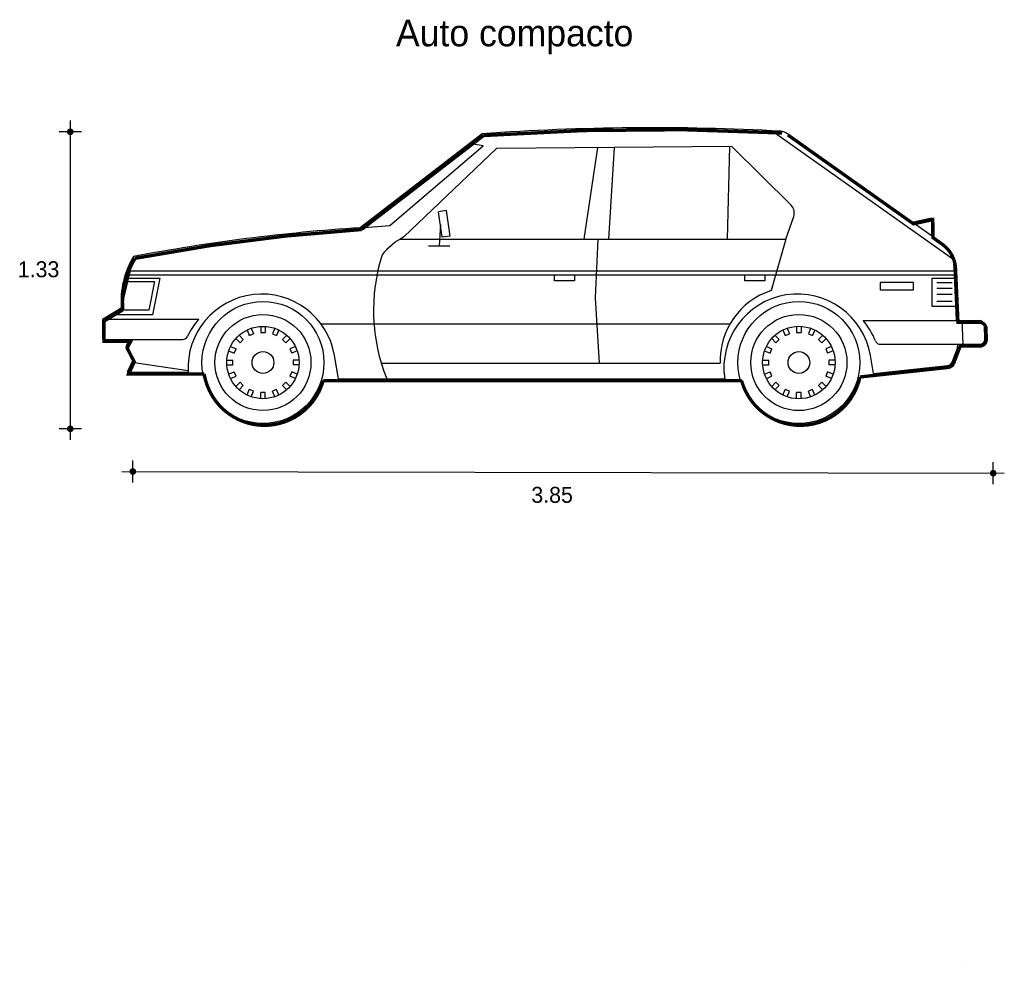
# Model space of a CAD drawing. Extents: x -2.01 to 2.43, y 0.16 to 4.41.
import ezdxf

# ---------------------------------------------------------------- set-up
doc = ezdxf.new("R2010")
doc.units = 0
doc.header["$MEASUREMENT"] = 0
for name, color, linetype in [('BORDE', 2, 'CONTINUOUS'), ('COTAS', 6, 'CONTINUOUS'), ('DIBUJO', 5, 'CONTINUOUS'), ('TEXTO', 4, 'CONTINUOUS')]:
    doc.layers.add(name, color=color, linetype=linetype)

msp = doc.modelspace()

# ---------------------------------------------------------------- linework, layer by layer
at = {"layer": 'BORDE', "linetype": 'Continuous', "const_width": 0.015}
msp.add_lwpolyline([(1.431, 3.9006, 0.031169), (0.0844, 3.889), (-0.4657, 3.4654, 0.030878), (-1.4869, 3.3356, 0.158618), (-1.5423, 3.1032), (-1.6271, 3.0526), (-1.6271, 2.9618), (-1.506, 2.9618), (-1.5226, 2.9308), (-1.4902, 2.8686), (-1.5161, 2.8141), (-1.175, 2.8141, 0.805499), (-0.6384, 2.7847), (1.2477, 2.7847, 0.785554), (1.7819, 2.8009), (2.1798, 2.8438, 0.191092), (2.2029, 2.8585), (2.2339, 2.9401), (2.3212, 2.9401, 0.420203), (2.3512, 2.9707), (2.3503, 3.0178, 0.40825), (2.3203, 3.0472), (2.2237, 3.0472), (2.2129, 3.2874, 0.235264), (2.1513, 3.4002), (2.1105, 3.4291), (2.1103, 3.5101), (2.023, 3.491), (1.4566, 3.8917)], format="xyb", dxfattribs=at)
at = {"layer": 'BORDE', "linetype": 'Continuous'}
msp.add_arc((2.2206, 0.1716), 0.0268, 340.7146, 340.7162, dxfattribs=at)
at = {"layer": 'COTAS'}
for p, q in [((-1.7789, 3.9561), (-1.7789, 2.5173)), ((-1.7289, 3.9061), (-1.8289, 3.9061)), ((-1.7289, 2.5673), (-1.8289, 2.5673)), ((-1.4968, 2.3247), (-1.4968, 2.4247)), ((2.3826, 2.3172), (2.3826, 2.4172)), ((-1.5468, 2.3747), (2.4326, 2.3672))]:
    msp.add_line(p, q, dxfattribs=at)
at = {"layer": 'COTAS', "const_width": 0.015}
for points in [[(-1.7864, 3.9061, 1), (-1.7714, 3.9061, 1)], [(-1.7864, 2.5673, 1), (-1.7714, 2.5673, 1)], [(-1.5043, 2.3747, 1), (-1.4893, 2.3747, 1)], [(2.3751, 2.3672, 1), (2.3901, 2.3672, 1)]]:
    msp.add_lwpolyline(points, format="xyb", close=True, dxfattribs=at)
at = {"layer": 'DIBUJO', "linetype": 'Continuous'}
for p, q in [((2.2002, 3.3321), (1.3817, 3.911)), ((0.078, 3.897), (-0.4721, 3.4735)), ((2.1449, 3.4083), (1.4501, 3.8997)), ((-0.3379, 3.4836), (0.0821, 3.8432)), ((0.1422, 3.8304), (-0.2745, 3.4318)), ((0.0821, 3.8432), (0.0199, 3.8524)), ((1.2043, 3.8399), (0.1422, 3.8304)), ((0.5988, 3.8345), (0.5363, 3.4226)), ((0.6742, 3.8351), (0.6477, 3.4226)), ((1.1939, 3.8399), (1.1837, 3.4226)), ((1.4716, 3.5747), (1.2043, 3.8399)), ((-0.0819, 3.5506), (-0.1179, 3.5458)), ((-0.1024, 3.4309), (-0.1179, 3.5458)), ((-0.0667, 3.4357), (-0.0819, 3.5506)), ((1.4481, 3.4226), (1.4832, 3.5241)), ((2.0166, 3.4991), (2.1038, 3.5181)), ((2.1038, 3.5181), (2.1041, 3.4372)), ((-0.4721, 3.4735), (-0.3379, 3.4836)), ((-0.1102, 3.4883), (-0.1161, 3.3919)), ((-0.2908, 3.4226), (1.4481, 3.4226)), ((-0.0667, 3.4357), (-0.1024, 3.4309)), ((0.5991, 3.4226), (0.5875, 3.1571)), ((1.4481, 3.4226), (1.3811, 3.1901)), ((2.1041, 3.4413), (2.1041, 3.4413)), ((-0.1643, 3.3919), (-0.0679, 3.3919)), ((-1.4934, 3.3437), (-1.5487, 3.1112)), ((2.2172, 3.0553), (2.2065, 3.2955)), ((-1.5163, 3.2469), (-1.3746, 3.2469)), ((-1.513, 3.2785), (2.2074, 3.2785)), ((-1.513, 3.2606), (2.2083, 3.2606)), ((-1.3746, 3.2469), (-1.4077, 3.0812)), ((0.4039, 3.2336), (0.4039, 3.2606)), ((0.4947, 3.2606), (0.4947, 3.2336)), ((1.2626, 3.2336), (1.2626, 3.2606)), ((1.3531, 3.2606), (1.3531, 3.2336)), ((2.1053, 3.2452), (2.1053, 3.1204)), ((2.2089, 3.2452), (2.1053, 3.2452)), ((-1.5202, 3.2306), (-1.3984, 3.2306)), ((-1.3984, 3.2306), (-1.4243, 3.1026)), ((0.4947, 3.2336), (0.4039, 3.2336)), ((1.3531, 3.2336), (1.2626, 3.2336)), ((2.0225, 3.2261), (1.8734, 3.2261)), ((1.8734, 3.2261), (1.8734, 3.1943)), ((2.0228, 3.1943), (2.0225, 3.2261)), ((2.1288, 3.2261), (2.1973, 3.2261)), ((2.1288, 3.2014), (2.1973, 3.2014)), ((0.5875, 3.1571), (0.6054, 2.863)), ((1.8734, 3.1943), (2.0228, 3.1943)), ((2.1288, 3.1737), (2.1973, 3.1737)), ((-1.5487, 3.1112), (-1.6336, 3.0606)), ((2.1053, 3.1204), (2.2145, 3.1204)), ((2.1288, 3.1425), (2.1973, 3.1425)), ((-1.4077, 3.0812), (-1.5987, 3.0812)), ((-1.4243, 3.1026), (-1.563, 3.1026)), ((-1.1999, 3.0606), (-1.6336, 3.0606)), ((-1.6336, 3.0606), (-1.6336, 2.9698)), ((-0.963, 3.0207), (-0.9525, 2.9954)), ((-0.9204, 3.0294), (-0.9204, 3.002)), ((-0.8996, 3.0294), (-0.8996, 3.002)), ((-0.857, 3.0207), (-0.8677, 2.9954)), ((-0.6486, 3.0404), (1.1959, 3.0404)), ((1.4534, 3.0207), (1.4641, 2.9954)), ((1.496, 3.0294), (1.496, 3.002)), ((1.5168, 3.0294), (1.5168, 3.002)), ((1.5594, 3.0207), (1.549, 2.9954)), ((1.7969, 3.0553), (2.3193, 3.0553)), ((2.247, 2.9481), (2.2422, 3.0553)), ((2.3449, 2.9728), (2.3437, 3.0311)), ((-1.018, 2.9889), (-0.9987, 2.9695)), ((-0.982, 3.013), (-0.9716, 2.9877)), ((-0.9716, 2.9877), (-0.9525, 2.9954)), ((-0.9204, 3.002), (-0.8996, 3.002)), ((-0.8677, 2.9954), (-0.8484, 2.9877)), ((-0.8379, 3.013), (-0.8484, 2.9877)), ((-0.8019, 2.9889), (-0.8213, 2.9695)), ((1.3984, 2.9889), (1.4177, 2.9695)), ((1.4344, 3.013), (1.4448, 2.9877)), ((1.4448, 2.9877), (1.4641, 2.9954)), ((1.496, 3.002), (1.5168, 3.002)), ((1.549, 2.9954), (1.568, 2.9877)), ((1.5784, 3.013), (1.568, 2.9877)), ((1.6145, 2.9889), (1.5951, 2.9695)), ((-1.6336, 2.9698), (-1.2722, 2.9698)), ((-1.5124, 2.9698), (-1.5291, 2.9389)), ((-1.5291, 2.9389), (-1.4967, 2.8767)), ((-1.0567, 2.938), (-1.0314, 2.9276)), ((-1.0326, 2.9743), (-1.0133, 2.9549)), ((-1.0133, 2.9549), (-0.9987, 2.9695)), ((-0.8213, 2.9695), (-0.8067, 2.9549)), ((-0.7873, 2.9743), (-0.8067, 2.9549)), ((-0.7632, 2.938), (-0.7885, 2.9276)), ((1.3597, 2.938), (1.385, 2.9276)), ((1.3838, 2.9743), (1.4031, 2.9549)), ((1.4031, 2.9549), (1.4177, 2.9695)), ((1.5951, 2.9695), (1.6097, 2.9549)), ((1.6293, 2.9743), (1.6097, 2.9549)), ((1.6531, 2.938), (1.6278, 2.9276)), ((1.874, 2.9481), (2.3205, 2.9481)), ((2.197, 2.868), (2.2208, 2.9305)), ((2.2223, 2.9404), (2.222, 2.9481)), ((-1.0648, 2.9189), (-1.0395, 2.9085)), ((-1.0395, 2.9085), (-1.0314, 2.9276)), ((-0.7885, 2.9276), (-0.7805, 2.9085)), ((-0.7552, 2.9189), (-0.7805, 2.9085)), ((-0.5697, 2.7927), (-0.5876, 2.8978)), ((1.3516, 2.9189), (1.3769, 2.9085)), ((1.3769, 2.9085), (1.385, 2.9276)), ((1.6278, 2.9276), (1.6359, 2.9085)), ((1.6612, 2.9189), (1.6359, 2.9085)), ((1.8428, 2.8162), (1.8288, 2.8978)), ((-1.4967, 2.8767), (-1.5225, 2.8222)), ((-1.2478, 2.8287), (-1.5017, 2.8659)), ((-1.0731, 2.8764), (-1.0457, 2.8764)), ((-1.0731, 2.8558), (-1.0457, 2.8558)), ((-1.0457, 2.8558), (-1.0457, 2.8764)), ((-0.7469, 2.8764), (-0.7742, 2.8764)), ((-0.7742, 2.8764), (-0.7742, 2.8558)), ((-0.7469, 2.8558), (-0.7742, 2.8558)), ((-0.3766, 2.863), (1.1519, 2.863)), ((1.3433, 2.8764), (1.3707, 2.8764)), ((1.3433, 2.8558), (1.3707, 2.8558)), ((1.3707, 2.8558), (1.3707, 2.8764)), ((1.6421, 2.8764), (1.6421, 2.8558)), ((1.6698, 2.8764), (1.6421, 2.8764)), ((1.6698, 2.8558), (1.6421, 2.8558)), ((1.8428, 2.8162), (2.1767, 2.8523)), ((-1.5225, 2.8222), (-1.2475, 2.8222)), ((-1.0648, 2.8133), (-1.0395, 2.8237)), ((-1.0567, 2.7939), (-1.0314, 2.8046)), ((-1.0314, 2.8046), (-1.0395, 2.8237)), ((-0.7805, 2.8237), (-0.7885, 2.8046)), ((-0.7632, 2.7939), (-0.7885, 2.8046)), ((-0.7552, 2.8133), (-0.7805, 2.8237)), ((1.3516, 2.8133), (1.3769, 2.8237)), ((1.3597, 2.7939), (1.385, 2.8046)), ((1.385, 2.8046), (1.3769, 2.8237)), ((1.6359, 2.8237), (1.6278, 2.8046)), ((1.6531, 2.7939), (1.6278, 2.8046)), ((1.6612, 2.8133), (1.6359, 2.8237)), ((-1.0326, 2.7579), (-1.0133, 2.7772)), ((-1.018, 2.7433), (-0.9987, 2.7627)), ((-0.9987, 2.7627), (-1.0133, 2.7772)), ((-0.8067, 2.7772), (-0.8213, 2.7627)), ((-0.8019, 2.7433), (-0.8213, 2.7627)), ((-0.7873, 2.7579), (-0.8067, 2.7772)), ((-0.5697, 2.7927), (1.1718, 2.7927)), ((1.3838, 2.7579), (1.4031, 2.7772)), ((1.3984, 2.7433), (1.4177, 2.7627)), ((1.4177, 2.7627), (1.4031, 2.7772)), ((1.6097, 2.7772), (1.5951, 2.7627)), ((1.6145, 2.7433), (1.5951, 2.7627)), ((1.6293, 2.7579), (1.6097, 2.7772)), ((-0.982, 2.7192), (-0.9716, 2.7445)), ((-0.9525, 2.7368), (-0.9716, 2.7445)), ((-0.963, 2.7115), (-0.9525, 2.7368)), ((-0.9204, 2.7028), (-0.9204, 2.7302)), ((-0.8996, 2.7302), (-0.9204, 2.7302)), ((-0.8996, 2.7028), (-0.8996, 2.7302)), ((-0.8484, 2.7445), (-0.8677, 2.7368)), ((-0.857, 2.7115), (-0.8677, 2.7368)), ((-0.8379, 2.7192), (-0.8484, 2.7445)), ((1.4344, 2.7192), (1.4448, 2.7445)), ((1.4641, 2.7368), (1.4448, 2.7445)), ((1.4534, 2.7115), (1.4641, 2.7368)), ((1.5168, 2.7302), (1.496, 2.7302)), ((1.496, 2.7028), (1.496, 2.7302)), ((1.5168, 2.7028), (1.5168, 2.7302)), ((1.568, 2.7445), (1.549, 2.7368)), ((1.5594, 2.7115), (1.549, 2.7368)), ((1.5784, 2.7192), (1.568, 2.7445))]:
    msp.add_line(p, q, dxfattribs=at)
for centre, radius in [((-0.91, 2.8659), 0.275), ((1.5064, 2.8659), 0.275), ((-0.91, 2.8659), 0.2164), ((1.5064, 2.8659), 0.2167), ((-0.91, 2.8659), 0.1631), ((1.5064, 2.8659), 0.1634), ((1.5064, 2.8659), 0.1634), ((-0.91, 2.8659), 0.0491), ((1.5064, 2.8659), 0.0491)]:
    msp.add_circle(centre, radius, dxfattribs=at)
for centre, radius, start, end in [((0.8443, -6.8876), 10.8118, 86.92341, 94.06442), ((1.4216, 3.859), 0.0498, 54.9578, 86.5805), ((1.4373, 3.5402), 0.0486, 340.6596, 45.1819), ((0.067, -4.8521), 8.343, 93.70495, 100.77934), ((-0.1262, 3.1493), 0.3191, 117.6927, 140.7544), ((2.0624, 3.29), 0.1442, 2.1646, 55.1198), ((-1.1639, 3.1424), 0.3861, 148.5782, 184.6302), ((0.4189, 3.1015), 0.8306, 162.5112, 201.8236), ((-0.9155, 2.8418), 0.3326, 9.6933, 183.3784), ((1.4829, 2.8749), 0.3313, 107.9059, 182.0611), ((1.5008, 2.842), 0.3327, 9.6632, 188.5113), ((-0.9629, 2.8505), 0.3167, 138.4402, 155.1071), ((1.5393, 2.8402), 0.3356, 21.5745, 39.8593), ((2.3188, 3.0303), 0.0249, 1.8673, 88.8356), ((-1.2723, 2.9944), 0.0245, 270.3047, 334.5374), ((1.8738, 2.9721), 0.024, 200.8374, 270.4021), ((2.1955, 2.9394), 0.0268, 340.7146, 2.0542), ((2.321, 2.972), 0.0239, 268.7806, 1.9144), ((2.1735, 2.8773), 0.0252, 277.3235, 338.5427)]:
    msp.add_arc(centre, radius, start, end, dxfattribs=at)

# ---------------------------------------------------------------- texts
at = {"layer": 'COTAS'}
for s, p in [('1.33', (-2.0156, 3.2503)), ('3.85', (0.3, 2.2336))]:
    msp.add_text(s, height=0.072, dxfattribs=at).set_placement(p)
at = {"layer": 'TEXTO'}
msp.add_text('Auto compacto', height=0.12, dxfattribs=at).set_placement((-0.3104, 4.2911))

doc.saveas('drawing.dxf')
